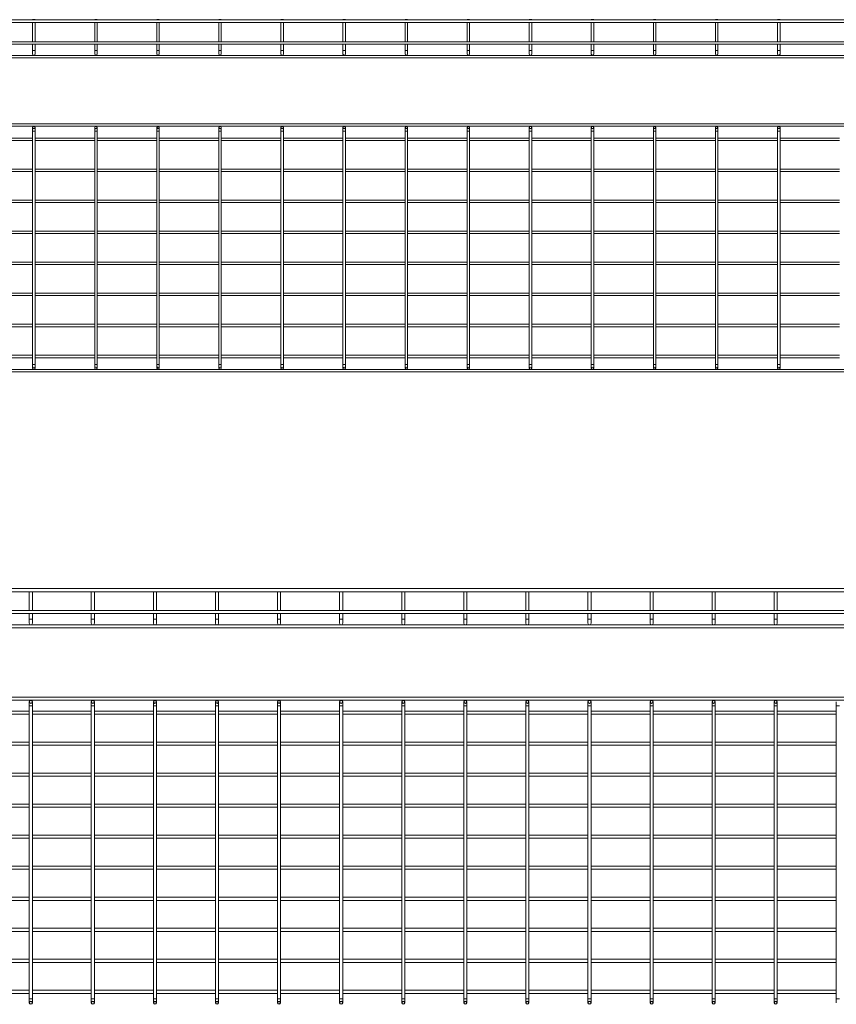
# Model space of a CAD drawing. Header units: millimetres. Extents: x -733 to 3537, y -6038 to -65.
# Tile 4 of 11: x 1410 to 2725, y -4645 to -3058. Entities that reach past the tile are written whole.
import ezdxf

# ---------------------------------------------------------------- set-up
doc = ezdxf.new("R2010")
doc.units = ezdxf.units.MM

msp = doc.modelspace()

# ---------------------------------------------------------------- linework, layer by layer
at = {"color": 7, "linetype": 'Continuous', "lineweight": 15}
for p, q in [((3536.8, -3058.5), (528.8, -3058.5)), ((528.8, -3062.5), (3536.8, -3062.5)), ((1431.3, -3058), (1430.8, -3058.5)), ((1430.8, -3062.5), (1430.8, -3093.5)), ((1431.3, -3058), (1434.3, -3058)), ((1434.8, -3058.5), (1434.3, -3058)), ((1434.8, -3093.5), (1434.8, -3062.5)), ((1531.3, -3058), (1530.8, -3058.5)), ((1530.8, -3062.5), (1530.8, -3093.5)), ((1531.3, -3058), (1534.3, -3058)), ((1534.8, -3058.5), (1534.3, -3058)), ((1534.8, -3093.5), (1534.8, -3062.5)), ((1631.3, -3058), (1630.8, -3058.5)), ((1630.8, -3062.5), (1630.8, -3093.5)), ((1631.3, -3058), (1634.3, -3058)), ((1634.8, -3058.5), (1634.3, -3058)), ((1634.8, -3093.5), (1634.8, -3062.5)), ((1731.3, -3058), (1730.8, -3058.5)), ((1730.8, -3062.5), (1730.8, -3093.5)), ((1731.3, -3058), (1734.3, -3058)), ((1734.8, -3058.5), (1734.3, -3058)), ((1734.8, -3093.5), (1734.8, -3062.5)), ((1831.3, -3058), (1830.8, -3058.5)), ((1830.8, -3062.5), (1830.8, -3093.5)), ((1831.3, -3058), (1834.3, -3058)), ((1834.8, -3058.5), (1834.3, -3058)), ((1834.8, -3093.5), (1834.8, -3062.5)), ((1931.3, -3058), (1930.8, -3058.5)), ((1930.8, -3062.5), (1930.8, -3093.5)), ((1931.3, -3058), (1934.3, -3058)), ((1934.8, -3058.5), (1934.3, -3058)), ((1934.8, -3093.5), (1934.8, -3062.5)), ((2031.3, -3058), (2030.8, -3058.5)), ((2030.8, -3062.5), (2030.8, -3093.5)), ((2031.3, -3058), (2034.3, -3058)), ((2034.8, -3058.5), (2034.3, -3058)), ((2034.8, -3093.5), (2034.8, -3062.5)), ((2131.3, -3058), (2130.8, -3058.5)), ((2130.8, -3062.5), (2130.8, -3093.5)), ((2131.3, -3058), (2134.3, -3058)), ((2134.8, -3058.5), (2134.3, -3058)), ((2134.8, -3093.5), (2134.8, -3062.5)), ((2231.3, -3058), (2230.8, -3058.5)), ((2230.8, -3062.5), (2230.8, -3093.5)), ((2231.3, -3058), (2234.3, -3058)), ((2234.8, -3058.5), (2234.3, -3058)), ((2234.8, -3093.5), (2234.8, -3062.5)), ((2331.3, -3058), (2330.8, -3058.5)), ((2330.8, -3062.5), (2330.8, -3093.5)), ((2331.3, -3058), (2334.3, -3058)), ((2334.8, -3058.5), (2334.3, -3058)), ((2334.8, -3093.5), (2334.8, -3062.5)), ((2431.3, -3058), (2430.8, -3058.5)), ((2430.8, -3062.5), (2430.8, -3093.5)), ((2431.3, -3058), (2434.3, -3058)), ((2434.8, -3058.5), (2434.3, -3058)), ((2434.8, -3093.5), (2434.8, -3062.5)), ((2531.3, -3058), (2530.8, -3058.5)), ((2530.8, -3062.5), (2530.8, -3093.5)), ((2531.3, -3058), (2534.3, -3058)), ((2534.8, -3058.5), (2534.3, -3058)), ((2534.8, -3093.5), (2534.8, -3062.5)), ((2631.3, -3058), (2630.8, -3058.5)), ((2630.8, -3062.5), (2630.8, -3093.5)), ((2631.3, -3058), (2634.3, -3058)), ((2634.8, -3058.5), (2634.3, -3058)), ((2634.8, -3093.5), (2634.8, -3062.5)), ((3536.8, -3093.5), (528.8, -3093.5)), ((528.8, -3097.5), (3536.8, -3097.5)), ((1430.8, -3097.5), (1430.8, -3107.5)), ((1430.8, -3107.5), (1430.8, -3113.5)), ((1434.8, -3107.5), (1434.8, -3097.5)), ((1434.8, -3113.5), (1434.8, -3107.5)), ((1530.8, -3097.5), (1530.8, -3107.5)), ((1530.8, -3107.5), (1530.8, -3113.5)), ((1534.8, -3107.5), (1534.8, -3097.5)), ((1534.8, -3113.5), (1534.8, -3107.5)), ((1630.8, -3097.5), (1630.8, -3107.5)), ((1630.8, -3107.5), (1630.8, -3113.5)), ((1634.8, -3107.5), (1634.8, -3097.5)), ((1634.8, -3113.5), (1634.8, -3107.5)), ((1730.8, -3097.5), (1730.8, -3107.5)), ((1730.8, -3107.5), (1730.8, -3113.5)), ((1734.8, -3107.5), (1734.8, -3097.5)), ((1734.8, -3113.5), (1734.8, -3107.5)), ((1830.8, -3097.5), (1830.8, -3107.5)), ((1830.8, -3107.5), (1830.8, -3113.5)), ((1834.8, -3107.5), (1834.8, -3097.5)), ((1834.8, -3113.5), (1834.8, -3107.5)), ((1930.8, -3097.5), (1930.8, -3107.5)), ((1930.8, -3107.5), (1930.8, -3113.5)), ((1934.8, -3107.5), (1934.8, -3097.5)), ((1934.8, -3113.5), (1934.8, -3107.5)), ((2030.8, -3097.5), (2030.8, -3107.5)), ((2030.8, -3107.5), (2030.8, -3113.5)), ((2034.8, -3107.5), (2034.8, -3097.5)), ((2034.8, -3113.5), (2034.8, -3107.5)), ((2130.8, -3097.5), (2130.8, -3107.5)), ((2130.8, -3107.5), (2130.8, -3113.5)), ((2134.8, -3107.5), (2134.8, -3097.5)), ((2134.8, -3113.5), (2134.8, -3107.5)), ((2230.8, -3097.5), (2230.8, -3107.5)), ((2230.8, -3107.5), (2230.8, -3113.5)), ((2234.8, -3107.5), (2234.8, -3097.5)), ((2234.8, -3113.5), (2234.8, -3107.5)), ((2330.8, -3097.5), (2330.8, -3107.5)), ((2330.8, -3107.5), (2330.8, -3113.5)), ((2334.8, -3107.5), (2334.8, -3097.5)), ((2334.8, -3113.5), (2334.8, -3107.5)), ((2430.8, -3097.5), (2430.8, -3107.5)), ((2430.8, -3107.5), (2430.8, -3113.5)), ((2434.8, -3107.5), (2434.8, -3097.5)), ((2434.8, -3113.5), (2434.8, -3107.5)), ((2530.8, -3097.5), (2530.8, -3107.5)), ((2530.8, -3107.5), (2530.8, -3113.5)), ((2534.8, -3107.5), (2534.8, -3097.5)), ((2534.8, -3113.5), (2534.8, -3107.5)), ((2630.8, -3097.5), (2630.8, -3107.5)), ((2630.8, -3107.5), (2630.8, -3113.5)), ((2634.8, -3107.5), (2634.8, -3097.5)), ((2634.8, -3113.5), (2634.8, -3107.5)), ((3536.8, -3115.5), (528.8, -3115.5)), ((528.8, -3119.5), (3536.8, -3119.5)), ((3536.8, -3225.8), (528.8, -3225.8)), ((528.8, -3229.8), (3536.8, -3229.8)), ((1430.8, -3231.8), (1430.8, -3237.8)), ((1434.8, -3237.8), (1434.8, -3231.8)), ((1530.8, -3231.8), (1530.8, -3237.8)), ((1534.8, -3237.8), (1534.8, -3231.8)), ((1630.8, -3231.8), (1630.8, -3237.8)), ((1634.8, -3237.8), (1634.8, -3231.8)), ((1730.8, -3231.8), (1730.8, -3237.8)), ((1734.8, -3237.8), (1734.8, -3231.8)), ((1830.8, -3231.8), (1830.8, -3237.8)), ((1834.8, -3237.8), (1834.8, -3231.8)), ((1930.8, -3231.8), (1930.8, -3237.8)), ((1934.8, -3237.8), (1934.8, -3231.8)), ((2030.8, -3231.8), (2030.8, -3237.8)), ((2034.8, -3237.8), (2034.8, -3231.8)), ((2130.8, -3231.8), (2130.8, -3237.8)), ((2134.8, -3237.8), (2134.8, -3231.8)), ((2230.8, -3231.8), (2230.8, -3237.8)), ((2234.8, -3237.8), (2234.8, -3231.8)), ((2330.8, -3231.8), (2330.8, -3237.8)), ((2334.8, -3237.8), (2334.8, -3231.8)), ((2430.8, -3231.8), (2430.8, -3237.8)), ((2434.8, -3237.8), (2434.8, -3231.8)), ((2530.8, -3231.8), (2530.8, -3237.8)), ((2534.8, -3237.8), (2534.8, -3231.8)), ((2630.8, -3231.8), (2630.8, -3237.8)), ((2634.8, -3237.8), (2634.8, -3231.8)), ((1430.8, -3248.8), (1334.8, -3248.8)), ((1334.8, -3252.8), (1430.8, -3252.8)), ((1430.8, -3237.8), (1430.8, -3613.8)), ((1434.8, -3613.8), (1434.8, -3237.8)), ((1530.8, -3248.8), (1434.8, -3248.8)), ((1434.8, -3252.8), (1530.8, -3252.8)), ((1530.8, -3237.8), (1530.8, -3613.8)), ((1534.8, -3613.8), (1534.8, -3237.8)), ((1630.8, -3248.8), (1534.8, -3248.8)), ((1534.8, -3252.8), (1630.8, -3252.8)), ((1630.8, -3237.8), (1630.8, -3613.8)), ((1634.8, -3613.8), (1634.8, -3237.8)), ((1730.8, -3248.8), (1634.8, -3248.8)), ((1634.8, -3252.8), (1730.8, -3252.8)), ((1730.8, -3237.8), (1730.8, -3613.8)), ((1734.8, -3613.8), (1734.8, -3237.8)), ((1830.8, -3248.8), (1734.8, -3248.8)), ((1734.8, -3252.8), (1830.8, -3252.8)), ((1830.8, -3237.8), (1830.8, -3613.8)), ((1834.8, -3613.8), (1834.8, -3237.8)), ((1930.8, -3248.8), (1834.8, -3248.8)), ((1834.8, -3252.8), (1930.8, -3252.8)), ((1930.8, -3237.8), (1930.8, -3613.8)), ((1934.8, -3613.8), (1934.8, -3237.8)), ((2030.8, -3248.8), (1934.8, -3248.8)), ((1934.8, -3252.8), (2030.8, -3252.8)), ((2030.8, -3237.8), (2030.8, -3613.8)), ((2034.8, -3613.8), (2034.8, -3237.8)), ((2130.8, -3248.8), (2034.8, -3248.8)), ((2034.8, -3252.8), (2130.8, -3252.8)), ((2130.8, -3237.8), (2130.8, -3613.8)), ((2134.8, -3613.8), (2134.8, -3237.8)), ((2230.8, -3248.8), (2134.8, -3248.8)), ((2134.8, -3252.8), (2230.8, -3252.8)), ((2230.8, -3237.8), (2230.8, -3613.8)), ((2234.8, -3613.8), (2234.8, -3237.8)), ((2330.8, -3248.8), (2234.8, -3248.8)), ((2234.8, -3252.8), (2330.8, -3252.8)), ((2330.8, -3237.8), (2330.8, -3613.8)), ((2334.8, -3613.8), (2334.8, -3237.8)), ((2430.8, -3248.8), (2334.8, -3248.8)), ((2334.8, -3252.8), (2430.8, -3252.8)), ((2430.8, -3237.8), (2430.8, -3613.8)), ((2434.8, -3613.8), (2434.8, -3237.8)), ((2530.8, -3248.8), (2434.8, -3248.8)), ((2434.8, -3252.8), (2530.8, -3252.8)), ((2530.8, -3237.8), (2530.8, -3613.8)), ((2534.8, -3613.8), (2534.8, -3237.8)), ((2630.8, -3248.8), (2534.8, -3248.8)), ((2534.8, -3252.8), (2630.8, -3252.8)), ((2630.8, -3237.8), (2630.8, -3613.8)), ((2634.8, -3613.8), (2634.8, -3237.8)), ((2730.8, -3248.8), (2634.8, -3248.8)), ((2634.8, -3252.8), (2730.8, -3252.8)), ((1430.8, -3298.8), (1334.8, -3298.8)), ((1530.8, -3298.8), (1434.8, -3298.8)), ((1630.8, -3298.8), (1534.8, -3298.8)), ((1730.8, -3298.8), (1634.8, -3298.8)), ((1830.8, -3298.8), (1734.8, -3298.8)), ((1930.8, -3298.8), (1834.8, -3298.8)), ((2030.8, -3298.8), (1934.8, -3298.8)), ((2130.8, -3298.8), (2034.8, -3298.8)), ((2230.8, -3298.8), (2134.8, -3298.8)), ((2330.8, -3298.8), (2234.8, -3298.8)), ((2430.8, -3298.8), (2334.8, -3298.8)), ((2530.8, -3298.8), (2434.8, -3298.8)), ((2630.8, -3298.8), (2534.8, -3298.8)), ((2730.8, -3298.8), (2634.8, -3298.8)), ((1334.8, -3302.8), (1430.8, -3302.8)), ((1434.8, -3302.8), (1530.8, -3302.8)), ((1534.8, -3302.8), (1630.8, -3302.8)), ((1634.8, -3302.8), (1730.8, -3302.8)), ((1734.8, -3302.8), (1830.8, -3302.8)), ((1834.8, -3302.8), (1930.8, -3302.8)), ((1934.8, -3302.8), (2030.8, -3302.8)), ((2034.8, -3302.8), (2130.8, -3302.8)), ((2134.8, -3302.8), (2230.8, -3302.8)), ((2234.8, -3302.8), (2330.8, -3302.8)), ((2334.8, -3302.8), (2430.8, -3302.8)), ((2434.8, -3302.8), (2530.8, -3302.8)), ((2534.8, -3302.8), (2630.8, -3302.8)), ((2634.8, -3302.8), (2730.8, -3302.8)), ((1430.8, -3348.8), (1334.8, -3348.8)), ((1334.8, -3352.8), (1430.8, -3352.8)), ((1530.8, -3348.8), (1434.8, -3348.8)), ((1434.8, -3352.8), (1530.8, -3352.8)), ((1630.8, -3348.8), (1534.8, -3348.8)), ((1534.8, -3352.8), (1630.8, -3352.8)), ((1730.8, -3348.8), (1634.8, -3348.8)), ((1634.8, -3352.8), (1730.8, -3352.8)), ((1830.8, -3348.8), (1734.8, -3348.8)), ((1734.8, -3352.8), (1830.8, -3352.8)), ((1930.8, -3348.8), (1834.8, -3348.8)), ((1834.8, -3352.8), (1930.8, -3352.8)), ((2030.8, -3348.8), (1934.8, -3348.8)), ((1934.8, -3352.8), (2030.8, -3352.8)), ((2130.8, -3348.8), (2034.8, -3348.8)), ((2034.8, -3352.8), (2130.8, -3352.8)), ((2230.8, -3348.8), (2134.8, -3348.8)), ((2134.8, -3352.8), (2230.8, -3352.8)), ((2330.8, -3348.8), (2234.8, -3348.8)), ((2234.8, -3352.8), (2330.8, -3352.8)), ((2430.8, -3348.8), (2334.8, -3348.8)), ((2334.8, -3352.8), (2430.8, -3352.8)), ((2530.8, -3348.8), (2434.8, -3348.8)), ((2434.8, -3352.8), (2530.8, -3352.8)), ((2630.8, -3348.8), (2534.8, -3348.8)), ((2534.8, -3352.8), (2630.8, -3352.8)), ((2730.8, -3348.8), (2634.8, -3348.8)), ((2634.8, -3352.8), (2730.8, -3352.8)), ((1430.8, -3398.8), (1334.8, -3398.8)), ((1334.8, -3402.8), (1430.8, -3402.8)), ((1530.8, -3398.8), (1434.8, -3398.8)), ((1434.8, -3402.8), (1530.8, -3402.8)), ((1630.8, -3398.8), (1534.8, -3398.8)), ((1534.8, -3402.8), (1630.8, -3402.8)), ((1730.8, -3398.8), (1634.8, -3398.8)), ((1634.8, -3402.8), (1730.8, -3402.8)), ((1830.8, -3398.8), (1734.8, -3398.8)), ((1734.8, -3402.8), (1830.8, -3402.8)), ((1930.8, -3398.8), (1834.8, -3398.8)), ((1834.8, -3402.8), (1930.8, -3402.8)), ((2030.8, -3398.8), (1934.8, -3398.8)), ((1934.8, -3402.8), (2030.8, -3402.8)), ((2130.8, -3398.8), (2034.8, -3398.8)), ((2034.8, -3402.8), (2130.8, -3402.8)), ((2230.8, -3398.8), (2134.8, -3398.8)), ((2134.8, -3402.8), (2230.8, -3402.8)), ((2330.8, -3398.8), (2234.8, -3398.8)), ((2234.8, -3402.8), (2330.8, -3402.8)), ((2430.8, -3398.8), (2334.8, -3398.8)), ((2334.8, -3402.8), (2430.8, -3402.8)), ((2530.8, -3398.8), (2434.8, -3398.8)), ((2434.8, -3402.8), (2530.8, -3402.8)), ((2630.8, -3398.8), (2534.8, -3398.8)), ((2534.8, -3402.8), (2630.8, -3402.8)), ((2730.8, -3398.8), (2634.8, -3398.8)), ((2634.8, -3402.8), (2730.8, -3402.8)), ((1430.8, -3448.8), (1334.8, -3448.8)), ((1334.8, -3452.8), (1430.8, -3452.8)), ((1530.8, -3448.8), (1434.8, -3448.8)), ((1434.8, -3452.8), (1530.8, -3452.8)), ((1630.8, -3448.8), (1534.8, -3448.8)), ((1534.8, -3452.8), (1630.8, -3452.8)), ((1730.8, -3448.8), (1634.8, -3448.8)), ((1634.8, -3452.8), (1730.8, -3452.8)), ((1830.8, -3448.8), (1734.8, -3448.8)), ((1734.8, -3452.8), (1830.8, -3452.8)), ((1930.8, -3448.8), (1834.8, -3448.8)), ((1834.8, -3452.8), (1930.8, -3452.8)), ((2030.8, -3448.8), (1934.8, -3448.8)), ((1934.8, -3452.8), (2030.8, -3452.8)), ((2130.8, -3448.8), (2034.8, -3448.8)), ((2034.8, -3452.8), (2130.8, -3452.8)), ((2230.8, -3448.8), (2134.8, -3448.8)), ((2134.8, -3452.8), (2230.8, -3452.8)), ((2330.8, -3448.8), (2234.8, -3448.8)), ((2234.8, -3452.8), (2330.8, -3452.8)), ((2430.8, -3448.8), (2334.8, -3448.8)), ((2334.8, -3452.8), (2430.8, -3452.8)), ((2530.8, -3448.8), (2434.8, -3448.8)), ((2434.8, -3452.8), (2530.8, -3452.8)), ((2630.8, -3448.8), (2534.8, -3448.8)), ((2534.8, -3452.8), (2630.8, -3452.8)), ((2730.8, -3448.8), (2634.8, -3448.8)), ((2634.8, -3452.8), (2730.8, -3452.8)), ((1430.8, -3498.8), (1334.8, -3498.8)), ((1334.8, -3502.8), (1430.8, -3502.8)), ((1530.8, -3498.8), (1434.8, -3498.8)), ((1434.8, -3502.8), (1530.8, -3502.8)), ((1630.8, -3498.8), (1534.8, -3498.8)), ((1534.8, -3502.8), (1630.8, -3502.8)), ((1730.8, -3498.8), (1634.8, -3498.8)), ((1634.8, -3502.8), (1730.8, -3502.8)), ((1830.8, -3498.8), (1734.8, -3498.8)), ((1734.8, -3502.8), (1830.8, -3502.8)), ((1930.8, -3498.8), (1834.8, -3498.8)), ((1834.8, -3502.8), (1930.8, -3502.8)), ((2030.8, -3498.8), (1934.8, -3498.8)), ((1934.8, -3502.8), (2030.8, -3502.8)), ((2130.8, -3498.8), (2034.8, -3498.8)), ((2034.8, -3502.8), (2130.8, -3502.8)), ((2230.8, -3498.8), (2134.8, -3498.8)), ((2134.8, -3502.8), (2230.8, -3502.8)), ((2330.8, -3498.8), (2234.8, -3498.8)), ((2234.8, -3502.8), (2330.8, -3502.8)), ((2430.8, -3498.8), (2334.8, -3498.8)), ((2334.8, -3502.8), (2430.8, -3502.8)), ((2530.8, -3498.8), (2434.8, -3498.8)), ((2434.8, -3502.8), (2530.8, -3502.8)), ((2630.8, -3498.8), (2534.8, -3498.8)), ((2534.8, -3502.8), (2630.8, -3502.8)), ((2730.8, -3498.8), (2634.8, -3498.8)), ((2634.8, -3502.8), (2730.8, -3502.8)), ((1430.8, -3548.8), (1334.8, -3548.8)), ((1334.8, -3552.8), (1430.8, -3552.8)), ((1530.8, -3548.8), (1434.8, -3548.8)), ((1434.8, -3552.8), (1530.8, -3552.8)), ((1630.8, -3548.8), (1534.8, -3548.8)), ((1534.8, -3552.8), (1630.8, -3552.8)), ((1730.8, -3548.8), (1634.8, -3548.8)), ((1634.8, -3552.8), (1730.8, -3552.8)), ((1830.8, -3548.8), (1734.8, -3548.8)), ((1734.8, -3552.8), (1830.8, -3552.8)), ((1930.8, -3548.8), (1834.8, -3548.8)), ((1834.8, -3552.8), (1930.8, -3552.8)), ((2030.8, -3548.8), (1934.8, -3548.8)), ((1934.8, -3552.8), (2030.8, -3552.8)), ((2130.8, -3548.8), (2034.8, -3548.8)), ((2034.8, -3552.8), (2130.8, -3552.8)), ((2230.8, -3548.8), (2134.8, -3548.8)), ((2134.8, -3552.8), (2230.8, -3552.8)), ((2330.8, -3548.8), (2234.8, -3548.8)), ((2234.8, -3552.8), (2330.8, -3552.8)), ((2430.8, -3548.8), (2334.8, -3548.8)), ((2334.8, -3552.8), (2430.8, -3552.8)), ((2530.8, -3548.8), (2434.8, -3548.8)), ((2434.8, -3552.8), (2530.8, -3552.8)), ((2630.8, -3548.8), (2534.8, -3548.8)), ((2534.8, -3552.8), (2630.8, -3552.8)), ((2730.8, -3548.8), (2634.8, -3548.8)), ((2634.8, -3552.8), (2730.8, -3552.8)), ((1430.8, -3598.8), (1334.8, -3598.8)), ((1530.8, -3598.8), (1434.8, -3598.8)), ((1630.8, -3598.8), (1534.8, -3598.8)), ((1730.8, -3598.8), (1634.8, -3598.8)), ((1830.8, -3598.8), (1734.8, -3598.8)), ((1930.8, -3598.8), (1834.8, -3598.8)), ((2030.8, -3598.8), (1934.8, -3598.8)), ((2130.8, -3598.8), (2034.8, -3598.8)), ((2230.8, -3598.8), (2134.8, -3598.8)), ((2330.8, -3598.8), (2234.8, -3598.8)), ((2430.8, -3598.8), (2334.8, -3598.8)), ((2530.8, -3598.8), (2434.8, -3598.8)), ((2630.8, -3598.8), (2534.8, -3598.8)), ((2730.8, -3598.8), (2634.8, -3598.8)), ((1334.8, -3602.8), (1430.8, -3602.8)), ((1430.8, -3613.8), (1430.8, -3619.8)), ((1434.8, -3602.8), (1530.8, -3602.8)), ((1434.8, -3619.8), (1434.8, -3613.8)), ((1530.8, -3613.8), (1530.8, -3619.8)), ((1534.8, -3602.8), (1630.8, -3602.8)), ((1534.8, -3619.8), (1534.8, -3613.8)), ((1630.8, -3613.8), (1630.8, -3619.8)), ((1634.8, -3602.8), (1730.8, -3602.8)), ((1634.8, -3619.8), (1634.8, -3613.8)), ((1730.8, -3613.8), (1730.8, -3619.8)), ((1734.8, -3602.8), (1830.8, -3602.8)), ((1734.8, -3619.8), (1734.8, -3613.8)), ((1830.8, -3613.8), (1830.8, -3619.8)), ((1834.8, -3602.8), (1930.8, -3602.8)), ((1834.8, -3619.8), (1834.8, -3613.8)), ((1930.8, -3613.8), (1930.8, -3619.8)), ((1934.8, -3602.8), (2030.8, -3602.8)), ((1934.8, -3619.8), (1934.8, -3613.8)), ((2030.8, -3613.8), (2030.8, -3619.8)), ((2034.8, -3602.8), (2130.8, -3602.8)), ((2034.8, -3619.8), (2034.8, -3613.8)), ((2130.8, -3613.8), (2130.8, -3619.8)), ((2134.8, -3602.8), (2230.8, -3602.8)), ((2134.8, -3619.8), (2134.8, -3613.8)), ((2230.8, -3613.8), (2230.8, -3619.8)), ((2234.8, -3602.8), (2330.8, -3602.8)), ((2234.8, -3619.8), (2234.8, -3613.8)), ((2330.8, -3613.8), (2330.8, -3619.8)), ((2334.8, -3602.8), (2430.8, -3602.8)), ((2334.8, -3619.8), (2334.8, -3613.8)), ((2430.8, -3613.8), (2430.8, -3619.8)), ((2434.8, -3602.8), (2530.8, -3602.8)), ((2434.8, -3619.8), (2434.8, -3613.8)), ((2530.8, -3613.8), (2530.8, -3619.8)), ((2534.8, -3602.8), (2630.8, -3602.8)), ((2534.8, -3619.8), (2534.8, -3613.8)), ((2630.8, -3613.8), (2630.8, -3619.8)), ((2634.8, -3602.8), (2730.8, -3602.8)), ((2634.8, -3619.8), (2634.8, -3613.8)), ((3536.8, -3621.8), (528.8, -3621.8)), ((528.8, -3625.8), (3536.8, -3625.8)), ((3531.9, -3975), (523.9, -3975)), ((523.9, -3980), (3531.9, -3980)), ((1425.4, -3980), (1425.4, -4010)), ((1430.4, -4010), (1430.4, -3980)), ((1525.4, -3980), (1525.4, -4010)), ((1530.4, -4010), (1530.4, -3980)), ((1625.4, -3980), (1625.4, -4010)), ((1630.4, -4010), (1630.4, -3980)), ((1725.4, -3980), (1725.4, -4010)), ((1730.4, -4010), (1730.4, -3980)), ((1825.4, -3980), (1825.4, -4010)), ((1830.4, -4010), (1830.4, -3980)), ((1925.4, -3980), (1925.4, -4010)), ((1930.4, -4010), (1930.4, -3980)), ((2025.4, -3980), (2025.4, -4010)), ((2030.4, -4010), (2030.4, -3980)), ((2125.4, -3980), (2125.4, -4010)), ((2130.4, -4010), (2130.4, -3980)), ((2225.4, -3980), (2225.4, -4010)), ((2230.4, -4010), (2230.4, -3980)), ((2325.4, -3980), (2325.4, -4010)), ((2330.4, -4010), (2330.4, -3980)), ((2425.4, -3980), (2425.4, -4010)), ((2430.4, -4010), (2430.4, -3980)), ((2525.4, -3980), (2525.4, -4010)), ((2530.4, -4010), (2530.4, -3980)), ((2625.4, -3980), (2625.4, -4010)), ((2630.4, -4010), (2630.4, -3980)), ((3531.9, -4010), (523.9, -4010)), ((523.9, -4015), (3531.9, -4015)), ((1425.4, -4015), (1425.4, -4024.4)), ((1425.4, -4024.4), (1425.4, -4030.9)), ((1430.4, -4024.4), (1430.4, -4015)), ((1430.4, -4030.9), (1430.4, -4024.4)), ((1525.4, -4015), (1525.4, -4024.4)), ((1525.4, -4024.4), (1525.4, -4030.9)), ((1530.4, -4024.4), (1530.4, -4015)), ((1530.4, -4030.9), (1530.4, -4024.4)), ((1625.4, -4015), (1625.4, -4024.4)), ((1625.4, -4024.4), (1625.4, -4030.9)), ((1630.4, -4024.4), (1630.4, -4015)), ((1630.4, -4030.9), (1630.4, -4024.4)), ((1725.4, -4015), (1725.4, -4024.4)), ((1725.4, -4024.4), (1725.4, -4030.9)), ((1730.4, -4024.4), (1730.4, -4015)), ((1730.4, -4030.9), (1730.4, -4024.4)), ((1825.4, -4015), (1825.4, -4024.4)), ((1825.4, -4024.4), (1825.4, -4030.9)), ((1830.4, -4024.4), (1830.4, -4015)), ((1830.4, -4030.9), (1830.4, -4024.4)), ((1925.4, -4015), (1925.4, -4024.4)), ((1925.4, -4024.4), (1925.4, -4030.9)), ((1930.4, -4024.4), (1930.4, -4015)), ((1930.4, -4030.9), (1930.4, -4024.4)), ((2025.4, -4015), (2025.4, -4024.4)), ((2025.4, -4024.4), (2025.4, -4030.9)), ((2030.4, -4024.4), (2030.4, -4015)), ((2030.4, -4030.9), (2030.4, -4024.4)), ((2125.4, -4015), (2125.4, -4024.4)), ((2125.4, -4024.4), (2125.4, -4030.9)), ((2130.4, -4024.4), (2130.4, -4015)), ((2130.4, -4030.9), (2130.4, -4024.4)), ((2225.4, -4015), (2225.4, -4024.4)), ((2225.4, -4024.4), (2225.4, -4030.9)), ((2230.4, -4024.4), (2230.4, -4015)), ((2230.4, -4030.9), (2230.4, -4024.4)), ((2325.4, -4015), (2325.4, -4024.4)), ((2325.4, -4024.4), (2325.4, -4030.9)), ((2330.4, -4024.4), (2330.4, -4015)), ((2330.4, -4030.9), (2330.4, -4024.4)), ((2425.4, -4015), (2425.4, -4024.4)), ((2425.4, -4024.4), (2425.4, -4030.9)), ((2430.4, -4024.4), (2430.4, -4015)), ((2430.4, -4030.9), (2430.4, -4024.4)), ((2525.4, -4015), (2525.4, -4024.4)), ((2525.4, -4024.4), (2525.4, -4030.9)), ((2530.4, -4024.4), (2530.4, -4015)), ((2530.4, -4030.9), (2530.4, -4024.4)), ((2625.4, -4015), (2625.4, -4024.4)), ((2625.4, -4024.4), (2625.4, -4030.9)), ((2630.4, -4024.4), (2630.4, -4015)), ((2630.4, -4030.9), (2630.4, -4024.4)), ((3531.9, -4033.4), (523.9, -4033.4)), ((523.9, -4038.4), (3531.9, -4038.4)), ((3531.9, -4149.9), (523.9, -4149.9)), ((523.9, -4154.9), (3531.9, -4154.9)), ((1425.4, -4157.4), (1425.4, -4163.9)), ((1430.4, -4163.9), (1430.4, -4157.4)), ((1525.4, -4157.4), (1525.4, -4163.9)), ((1530.4, -4163.9), (1530.4, -4157.4)), ((1625.4, -4157.4), (1625.4, -4163.9)), ((1630.4, -4163.9), (1630.4, -4157.4)), ((1725.4, -4157.4), (1725.4, -4163.9)), ((1730.4, -4163.9), (1730.4, -4157.4)), ((1825.4, -4157.4), (1825.4, -4163.9)), ((1830.4, -4163.9), (1830.4, -4157.4)), ((1925.4, -4157.4), (1925.4, -4163.9)), ((1930.4, -4163.9), (1930.4, -4157.4)), ((2025.4, -4157.4), (2025.4, -4163.9)), ((2030.4, -4163.9), (2030.4, -4157.4)), ((2125.4, -4157.4), (2125.4, -4163.9)), ((2130.4, -4163.9), (2130.4, -4157.4)), ((2225.4, -4157.4), (2225.4, -4163.9)), ((2230.4, -4163.9), (2230.4, -4157.4)), ((2325.4, -4157.4), (2325.4, -4163.9)), ((2330.4, -4163.9), (2330.4, -4157.4)), ((2425.4, -4157.4), (2425.4, -4163.9)), ((2430.4, -4163.9), (2430.4, -4157.4)), ((2525.4, -4157.4), (2525.4, -4163.9)), ((2530.4, -4163.9), (2530.4, -4157.4)), ((2625.4, -4157.4), (2625.4, -4163.9)), ((2630.4, -4163.9), (2630.4, -4157.4)), ((2725.4, -4157.4), (2725.4, -4163.9)), ((1425.4, -4172.4), (1330.4, -4172.4)), ((1425.4, -4163.9), (1425.4, -4635.9)), ((1430.4, -4635.9), (1430.4, -4163.9)), ((1525.4, -4172.4), (1430.4, -4172.4)), ((1525.4, -4163.9), (1525.4, -4635.9)), ((1530.4, -4635.9), (1530.4, -4163.9)), ((1625.4, -4172.4), (1530.4, -4172.4)), ((1625.4, -4163.9), (1625.4, -4635.9)), ((1630.4, -4635.9), (1630.4, -4163.9)), ((1725.4, -4172.4), (1630.4, -4172.4)), ((1725.4, -4163.9), (1725.4, -4635.9)), ((1730.4, -4635.9), (1730.4, -4163.9)), ((1825.4, -4172.4), (1730.4, -4172.4)), ((1825.4, -4163.9), (1825.4, -4635.9)), ((1830.4, -4635.9), (1830.4, -4163.9)), ((1925.4, -4172.4), (1830.4, -4172.4)), ((1925.4, -4163.9), (1925.4, -4635.9)), ((1930.4, -4635.9), (1930.4, -4163.9)), ((2025.4, -4172.4), (1930.4, -4172.4)), ((2025.4, -4163.9), (2025.4, -4635.9)), ((2030.4, -4635.9), (2030.4, -4163.9)), ((2125.4, -4172.4), (2030.4, -4172.4)), ((2125.4, -4163.9), (2125.4, -4635.9)), ((2130.4, -4635.9), (2130.4, -4163.9)), ((2225.4, -4172.4), (2130.4, -4172.4)), ((2225.4, -4163.9), (2225.4, -4635.9)), ((2230.4, -4635.9), (2230.4, -4163.9)), ((2325.4, -4172.4), (2230.4, -4172.4)), ((2325.4, -4163.9), (2325.4, -4635.9)), ((2330.4, -4635.9), (2330.4, -4163.9)), ((2425.4, -4172.4), (2330.4, -4172.4)), ((2425.4, -4163.9), (2425.4, -4635.9)), ((2430.4, -4635.9), (2430.4, -4163.9)), ((2525.4, -4172.4), (2430.4, -4172.4)), ((2525.4, -4163.9), (2525.4, -4635.9)), ((2530.4, -4635.9), (2530.4, -4163.9)), ((2625.4, -4172.4), (2530.4, -4172.4)), ((2625.4, -4163.9), (2625.4, -4635.9)), ((2630.4, -4635.9), (2630.4, -4163.9)), ((2725.4, -4172.4), (2630.4, -4172.4)), ((2725.4, -4163.9), (2725.4, -4635.9)), ((1330.4, -4177.4), (1425.4, -4177.4)), ((1430.4, -4177.4), (1525.4, -4177.4)), ((1530.4, -4177.4), (1625.4, -4177.4)), ((1630.4, -4177.4), (1725.4, -4177.4)), ((1730.4, -4177.4), (1825.4, -4177.4)), ((1830.4, -4177.4), (1925.4, -4177.4)), ((1930.4, -4177.4), (2025.4, -4177.4)), ((2030.4, -4177.4), (2125.4, -4177.4)), ((2130.4, -4177.4), (2225.4, -4177.4)), ((2230.4, -4177.4), (2325.4, -4177.4)), ((2330.4, -4177.4), (2425.4, -4177.4)), ((2430.4, -4177.4), (2525.4, -4177.4)), ((2530.4, -4177.4), (2625.4, -4177.4)), ((2630.4, -4177.4), (2725.4, -4177.4)), ((1425.4, -4222.4), (1330.4, -4222.4)), ((1330.4, -4227.4), (1425.4, -4227.4)), ((1525.4, -4222.4), (1430.4, -4222.4)), ((1430.4, -4227.4), (1525.4, -4227.4)), ((1625.4, -4222.4), (1530.4, -4222.4)), ((1530.4, -4227.4), (1625.4, -4227.4)), ((1725.4, -4222.4), (1630.4, -4222.4)), ((1630.4, -4227.4), (1725.4, -4227.4)), ((1825.4, -4222.4), (1730.4, -4222.4)), ((1730.4, -4227.4), (1825.4, -4227.4)), ((1925.4, -4222.4), (1830.4, -4222.4)), ((1830.4, -4227.4), (1925.4, -4227.4)), ((2025.4, -4222.4), (1930.4, -4222.4)), ((1930.4, -4227.4), (2025.4, -4227.4)), ((2125.4, -4222.4), (2030.4, -4222.4)), ((2030.4, -4227.4), (2125.4, -4227.4)), ((2225.4, -4222.4), (2130.4, -4222.4)), ((2130.4, -4227.4), (2225.4, -4227.4)), ((2325.4, -4222.4), (2230.4, -4222.4)), ((2230.4, -4227.4), (2325.4, -4227.4)), ((2425.4, -4222.4), (2330.4, -4222.4)), ((2330.4, -4227.4), (2425.4, -4227.4)), ((2525.4, -4222.4), (2430.4, -4222.4)), ((2430.4, -4227.4), (2525.4, -4227.4)), ((2625.4, -4222.4), (2530.4, -4222.4)), ((2530.4, -4227.4), (2625.4, -4227.4)), ((2725.4, -4222.4), (2630.4, -4222.4)), ((2630.4, -4227.4), (2725.4, -4227.4)), ((1425.4, -4272.4), (1330.4, -4272.4)), ((1330.4, -4277.4), (1425.4, -4277.4)), ((1525.4, -4272.4), (1430.4, -4272.4)), ((1430.4, -4277.4), (1525.4, -4277.4)), ((1625.4, -4272.4), (1530.4, -4272.4)), ((1530.4, -4277.4), (1625.4, -4277.4)), ((1725.4, -4272.4), (1630.4, -4272.4)), ((1630.4, -4277.4), (1725.4, -4277.4)), ((1825.4, -4272.4), (1730.4, -4272.4)), ((1730.4, -4277.4), (1825.4, -4277.4)), ((1925.4, -4272.4), (1830.4, -4272.4)), ((1830.4, -4277.4), (1925.4, -4277.4)), ((2025.4, -4272.4), (1930.4, -4272.4)), ((1930.4, -4277.4), (2025.4, -4277.4)), ((2125.4, -4272.4), (2030.4, -4272.4)), ((2030.4, -4277.4), (2125.4, -4277.4)), ((2225.4, -4272.4), (2130.4, -4272.4)), ((2130.4, -4277.4), (2225.4, -4277.4)), ((2325.4, -4272.4), (2230.4, -4272.4)), ((2230.4, -4277.4), (2325.4, -4277.4)), ((2425.4, -4272.4), (2330.4, -4272.4)), ((2330.4, -4277.4), (2425.4, -4277.4)), ((2525.4, -4272.4), (2430.4, -4272.4)), ((2430.4, -4277.4), (2525.4, -4277.4)), ((2625.4, -4272.4), (2530.4, -4272.4)), ((2530.4, -4277.4), (2625.4, -4277.4)), ((2725.4, -4272.4), (2630.4, -4272.4)), ((2630.4, -4277.4), (2725.4, -4277.4)), ((1425.4, -4322.4), (1330.4, -4322.4)), ((1330.4, -4327.4), (1425.4, -4327.4)), ((1525.4, -4322.4), (1430.4, -4322.4)), ((1430.4, -4327.4), (1525.4, -4327.4)), ((1625.4, -4322.4), (1530.4, -4322.4)), ((1530.4, -4327.4), (1625.4, -4327.4)), ((1725.4, -4322.4), (1630.4, -4322.4)), ((1630.4, -4327.4), (1725.4, -4327.4)), ((1825.4, -4322.4), (1730.4, -4322.4)), ((1730.4, -4327.4), (1825.4, -4327.4)), ((1925.4, -4322.4), (1830.4, -4322.4)), ((1830.4, -4327.4), (1925.4, -4327.4)), ((2025.4, -4322.4), (1930.4, -4322.4)), ((1930.4, -4327.4), (2025.4, -4327.4)), ((2125.4, -4322.4), (2030.4, -4322.4)), ((2030.4, -4327.4), (2125.4, -4327.4)), ((2225.4, -4322.4), (2130.4, -4322.4)), ((2130.4, -4327.4), (2225.4, -4327.4)), ((2325.4, -4322.4), (2230.4, -4322.4)), ((2230.4, -4327.4), (2325.4, -4327.4)), ((2425.4, -4322.4), (2330.4, -4322.4)), ((2330.4, -4327.4), (2425.4, -4327.4)), ((2525.4, -4322.4), (2430.4, -4322.4)), ((2430.4, -4327.4), (2525.4, -4327.4)), ((2625.4, -4322.4), (2530.4, -4322.4)), ((2530.4, -4327.4), (2625.4, -4327.4)), ((2725.4, -4322.4), (2630.4, -4322.4)), ((2630.4, -4327.4), (2725.4, -4327.4)), ((1425.4, -4372.4), (1330.4, -4372.4)), ((1330.4, -4377.4), (1425.4, -4377.4)), ((1525.4, -4372.4), (1430.4, -4372.4)), ((1430.4, -4377.4), (1525.4, -4377.4)), ((1625.4, -4372.4), (1530.4, -4372.4)), ((1530.4, -4377.4), (1625.4, -4377.4)), ((1725.4, -4372.4), (1630.4, -4372.4)), ((1630.4, -4377.4), (1725.4, -4377.4)), ((1825.4, -4372.4), (1730.4, -4372.4)), ((1730.4, -4377.4), (1825.4, -4377.4)), ((1925.4, -4372.4), (1830.4, -4372.4)), ((1830.4, -4377.4), (1925.4, -4377.4)), ((2025.4, -4372.4), (1930.4, -4372.4)), ((1930.4, -4377.4), (2025.4, -4377.4)), ((2125.4, -4372.4), (2030.4, -4372.4)), ((2030.4, -4377.4), (2125.4, -4377.4)), ((2225.4, -4372.4), (2130.4, -4372.4)), ((2130.4, -4377.4), (2225.4, -4377.4)), ((2325.4, -4372.4), (2230.4, -4372.4)), ((2230.4, -4377.4), (2325.4, -4377.4)), ((2425.4, -4372.4), (2330.4, -4372.4)), ((2330.4, -4377.4), (2425.4, -4377.4)), ((2525.4, -4372.4), (2430.4, -4372.4)), ((2430.4, -4377.4), (2525.4, -4377.4)), ((2625.4, -4372.4), (2530.4, -4372.4)), ((2530.4, -4377.4), (2625.4, -4377.4)), ((2725.4, -4372.4), (2630.4, -4372.4)), ((2630.4, -4377.4), (2725.4, -4377.4)), ((1425.4, -4422.4), (1330.4, -4422.4)), ((1330.4, -4427.4), (1425.4, -4427.4)), ((1525.4, -4422.4), (1430.4, -4422.4)), ((1430.4, -4427.4), (1525.4, -4427.4)), ((1625.4, -4422.4), (1530.4, -4422.4)), ((1530.4, -4427.4), (1625.4, -4427.4)), ((1725.4, -4422.4), (1630.4, -4422.4)), ((1630.4, -4427.4), (1725.4, -4427.4)), ((1825.4, -4422.4), (1730.4, -4422.4)), ((1730.4, -4427.4), (1825.4, -4427.4)), ((1925.4, -4422.4), (1830.4, -4422.4)), ((1830.4, -4427.4), (1925.4, -4427.4)), ((2025.4, -4422.4), (1930.4, -4422.4)), ((1930.4, -4427.4), (2025.4, -4427.4)), ((2125.4, -4422.4), (2030.4, -4422.4)), ((2030.4, -4427.4), (2125.4, -4427.4)), ((2225.4, -4422.4), (2130.4, -4422.4)), ((2130.4, -4427.4), (2225.4, -4427.4)), ((2325.4, -4422.4), (2230.4, -4422.4)), ((2230.4, -4427.4), (2325.4, -4427.4)), ((2425.4, -4422.4), (2330.4, -4422.4)), ((2330.4, -4427.4), (2425.4, -4427.4)), ((2525.4, -4422.4), (2430.4, -4422.4)), ((2430.4, -4427.4), (2525.4, -4427.4)), ((2625.4, -4422.4), (2530.4, -4422.4)), ((2530.4, -4427.4), (2625.4, -4427.4)), ((2725.4, -4422.4), (2630.4, -4422.4)), ((2630.4, -4427.4), (2725.4, -4427.4)), ((1425.4, -4472.4), (1330.4, -4472.4)), ((1525.4, -4472.4), (1430.4, -4472.4)), ((1625.4, -4472.4), (1530.4, -4472.4)), ((1725.4, -4472.4), (1630.4, -4472.4)), ((1825.4, -4472.4), (1730.4, -4472.4)), ((1925.4, -4472.4), (1830.4, -4472.4)), ((2025.4, -4472.4), (1930.4, -4472.4)), ((2125.4, -4472.4), (2030.4, -4472.4)), ((2225.4, -4472.4), (2130.4, -4472.4)), ((2325.4, -4472.4), (2230.4, -4472.4)), ((2425.4, -4472.4), (2330.4, -4472.4)), ((2525.4, -4472.4), (2430.4, -4472.4)), ((2625.4, -4472.4), (2530.4, -4472.4)), ((2725.4, -4472.4), (2630.4, -4472.4)), ((1330.4, -4477.4), (1425.4, -4477.4)), ((1430.4, -4477.4), (1525.4, -4477.4)), ((1530.4, -4477.4), (1625.4, -4477.4)), ((1630.4, -4477.4), (1725.4, -4477.4)), ((1730.4, -4477.4), (1825.4, -4477.4)), ((1830.4, -4477.4), (1925.4, -4477.4)), ((1930.4, -4477.4), (2025.4, -4477.4)), ((2030.4, -4477.4), (2125.4, -4477.4)), ((2130.4, -4477.4), (2225.4, -4477.4)), ((2230.4, -4477.4), (2325.4, -4477.4)), ((2330.4, -4477.4), (2425.4, -4477.4)), ((2430.4, -4477.4), (2525.4, -4477.4)), ((2530.4, -4477.4), (2625.4, -4477.4)), ((2630.4, -4477.4), (2725.4, -4477.4)), ((1425.4, -4522.4), (1330.4, -4522.4)), ((1525.4, -4522.4), (1430.4, -4522.4)), ((1625.4, -4522.4), (1530.4, -4522.4)), ((1725.4, -4522.4), (1630.4, -4522.4)), ((1825.4, -4522.4), (1730.4, -4522.4)), ((1925.4, -4522.4), (1830.4, -4522.4)), ((2025.4, -4522.4), (1930.4, -4522.4)), ((2125.4, -4522.4), (2030.4, -4522.4)), ((2225.4, -4522.4), (2130.4, -4522.4)), ((2325.4, -4522.4), (2230.4, -4522.4)), ((2425.4, -4522.4), (2330.4, -4522.4)), ((2525.4, -4522.4), (2430.4, -4522.4)), ((2625.4, -4522.4), (2530.4, -4522.4)), ((2725.4, -4522.4), (2630.4, -4522.4)), ((1330.4, -4527.4), (1425.4, -4527.4)), ((1430.4, -4527.4), (1525.4, -4527.4)), ((1530.4, -4527.4), (1625.4, -4527.4)), ((1630.4, -4527.4), (1725.4, -4527.4)), ((1730.4, -4527.4), (1825.4, -4527.4)), ((1830.4, -4527.4), (1925.4, -4527.4)), ((1930.4, -4527.4), (2025.4, -4527.4)), ((2030.4, -4527.4), (2125.4, -4527.4)), ((2130.4, -4527.4), (2225.4, -4527.4)), ((2230.4, -4527.4), (2325.4, -4527.4)), ((2330.4, -4527.4), (2425.4, -4527.4)), ((2430.4, -4527.4), (2525.4, -4527.4)), ((2530.4, -4527.4), (2625.4, -4527.4)), ((2630.4, -4527.4), (2725.4, -4527.4)), ((1425.4, -4572.4), (1330.4, -4572.4)), ((1330.4, -4577.4), (1425.4, -4577.4)), ((1525.4, -4572.4), (1430.4, -4572.4)), ((1430.4, -4577.4), (1525.4, -4577.4)), ((1625.4, -4572.4), (1530.4, -4572.4)), ((1530.4, -4577.4), (1625.4, -4577.4)), ((1725.4, -4572.4), (1630.4, -4572.4)), ((1630.4, -4577.4), (1725.4, -4577.4)), ((1825.4, -4572.4), (1730.4, -4572.4)), ((1730.4, -4577.4), (1825.4, -4577.4)), ((1925.4, -4572.4), (1830.4, -4572.4)), ((1830.4, -4577.4), (1925.4, -4577.4)), ((2025.4, -4572.4), (1930.4, -4572.4)), ((1930.4, -4577.4), (2025.4, -4577.4)), ((2125.4, -4572.4), (2030.4, -4572.4)), ((2030.4, -4577.4), (2125.4, -4577.4)), ((2225.4, -4572.4), (2130.4, -4572.4)), ((2130.4, -4577.4), (2225.4, -4577.4)), ((2325.4, -4572.4), (2230.4, -4572.4)), ((2230.4, -4577.4), (2325.4, -4577.4)), ((2425.4, -4572.4), (2330.4, -4572.4)), ((2330.4, -4577.4), (2425.4, -4577.4)), ((2525.4, -4572.4), (2430.4, -4572.4)), ((2430.4, -4577.4), (2525.4, -4577.4)), ((2625.4, -4572.4), (2530.4, -4572.4)), ((2530.4, -4577.4), (2625.4, -4577.4)), ((2725.4, -4572.4), (2630.4, -4572.4)), ((2630.4, -4577.4), (2725.4, -4577.4)), ((1425.4, -4622.4), (1330.4, -4622.4)), ((1330.4, -4627.4), (1425.4, -4627.4)), ((1525.4, -4622.4), (1430.4, -4622.4)), ((1430.4, -4627.4), (1525.4, -4627.4)), ((1625.4, -4622.4), (1530.4, -4622.4)), ((1530.4, -4627.4), (1625.4, -4627.4)), ((1725.4, -4622.4), (1630.4, -4622.4)), ((1630.4, -4627.4), (1725.4, -4627.4)), ((1825.4, -4622.4), (1730.4, -4622.4)), ((1730.4, -4627.4), (1825.4, -4627.4)), ((1925.4, -4622.4), (1830.4, -4622.4)), ((1830.4, -4627.4), (1925.4, -4627.4)), ((2025.4, -4622.4), (1930.4, -4622.4)), ((1930.4, -4627.4), (2025.4, -4627.4)), ((2125.4, -4622.4), (2030.4, -4622.4)), ((2030.4, -4627.4), (2125.4, -4627.4)), ((2225.4, -4622.4), (2130.4, -4622.4)), ((2130.4, -4627.4), (2225.4, -4627.4)), ((2325.4, -4622.4), (2230.4, -4622.4)), ((2230.4, -4627.4), (2325.4, -4627.4)), ((2425.4, -4622.4), (2330.4, -4622.4)), ((2330.4, -4627.4), (2425.4, -4627.4)), ((2525.4, -4622.4), (2430.4, -4622.4)), ((2430.4, -4627.4), (2525.4, -4627.4)), ((2625.4, -4622.4), (2530.4, -4622.4)), ((2530.4, -4627.4), (2625.4, -4627.4)), ((2725.4, -4622.4), (2630.4, -4622.4)), ((2630.4, -4627.4), (2725.4, -4627.4)), ((1425.4, -4635.9), (1425.4, -4642.4)), ((1430.4, -4642.4), (1430.4, -4635.9)), ((1525.4, -4635.9), (1525.4, -4642.4)), ((1530.4, -4642.4), (1530.4, -4635.9)), ((1625.4, -4635.9), (1625.4, -4642.4)), ((1630.4, -4642.4), (1630.4, -4635.9)), ((1725.4, -4635.9), (1725.4, -4642.4)), ((1730.4, -4642.4), (1730.4, -4635.9)), ((1825.4, -4635.9), (1825.4, -4642.4)), ((1830.4, -4642.4), (1830.4, -4635.9)), ((1925.4, -4635.9), (1925.4, -4642.4)), ((1930.4, -4642.4), (1930.4, -4635.9)), ((2025.4, -4635.9), (2025.4, -4642.4)), ((2030.4, -4642.4), (2030.4, -4635.9)), ((2125.4, -4635.9), (2125.4, -4642.4)), ((2130.4, -4642.4), (2130.4, -4635.9)), ((2225.4, -4635.9), (2225.4, -4642.4)), ((2230.4, -4642.4), (2230.4, -4635.9)), ((2325.4, -4635.9), (2325.4, -4642.4)), ((2330.4, -4642.4), (2330.4, -4635.9)), ((2425.4, -4635.9), (2425.4, -4642.4)), ((2430.4, -4642.4), (2430.4, -4635.9)), ((2525.4, -4635.9), (2525.4, -4642.4)), ((2530.4, -4642.4), (2530.4, -4635.9)), ((2625.4, -4635.9), (2625.4, -4642.4)), ((2630.4, -4642.4), (2630.4, -4635.9)), ((2725.4, -4635.9), (2725.4, -4642.4))]:
    msp.add_line(p, q, dxfattribs=at)
at = {"color": 8, "linetype": 'Continuous', "lineweight": 15}
for p, q in [((1434.8, -3107.5), (1430.8, -3107.5)), ((1534.8, -3107.5), (1530.8, -3107.5)), ((1634.8, -3107.5), (1630.8, -3107.5)), ((1734.8, -3107.5), (1730.8, -3107.5)), ((1834.8, -3107.5), (1830.8, -3107.5)), ((1934.8, -3107.5), (1930.8, -3107.5)), ((2034.8, -3107.5), (2030.8, -3107.5)), ((2134.8, -3107.5), (2130.8, -3107.5)), ((2234.8, -3107.5), (2230.8, -3107.5)), ((2334.8, -3107.5), (2330.8, -3107.5)), ((2434.8, -3107.5), (2430.8, -3107.5)), ((2534.8, -3107.5), (2530.8, -3107.5)), ((2634.8, -3107.5), (2630.8, -3107.5)), ((1430.8, -3237.8), (1434.8, -3237.8)), ((1530.8, -3237.8), (1534.8, -3237.8)), ((1630.8, -3237.8), (1634.8, -3237.8)), ((1730.8, -3237.8), (1734.8, -3237.8)), ((1830.8, -3237.8), (1834.8, -3237.8)), ((1930.8, -3237.8), (1934.8, -3237.8)), ((2030.8, -3237.8), (2034.8, -3237.8)), ((2130.8, -3237.8), (2134.8, -3237.8)), ((2230.8, -3237.8), (2234.8, -3237.8)), ((2330.8, -3237.8), (2334.8, -3237.8)), ((2430.8, -3237.8), (2434.8, -3237.8)), ((2530.8, -3237.8), (2534.8, -3237.8)), ((2630.8, -3237.8), (2634.8, -3237.8)), ((1430.8, -3613.8), (1434.8, -3613.8)), ((1530.8, -3613.8), (1534.8, -3613.8)), ((1630.8, -3613.8), (1634.8, -3613.8)), ((1730.8, -3613.8), (1734.8, -3613.8)), ((1830.8, -3613.8), (1834.8, -3613.8)), ((1930.8, -3613.8), (1934.8, -3613.8)), ((2030.8, -3613.8), (2034.8, -3613.8)), ((2130.8, -3613.8), (2134.8, -3613.8)), ((2230.8, -3613.8), (2234.8, -3613.8)), ((2330.8, -3613.8), (2334.8, -3613.8)), ((2430.8, -3613.8), (2434.8, -3613.8)), ((2530.8, -3613.8), (2534.8, -3613.8)), ((2630.8, -3613.8), (2634.8, -3613.8)), ((1430.4, -4024.4), (1425.4, -4024.4)), ((1530.4, -4024.4), (1525.4, -4024.4)), ((1630.4, -4024.4), (1625.4, -4024.4)), ((1730.4, -4024.4), (1725.4, -4024.4)), ((1830.4, -4024.4), (1825.4, -4024.4)), ((1930.4, -4024.4), (1925.4, -4024.4)), ((2030.4, -4024.4), (2025.4, -4024.4)), ((2130.4, -4024.4), (2125.4, -4024.4)), ((2230.4, -4024.4), (2225.4, -4024.4)), ((2330.4, -4024.4), (2325.4, -4024.4)), ((2430.4, -4024.4), (2425.4, -4024.4)), ((2530.4, -4024.4), (2525.4, -4024.4)), ((2630.4, -4024.4), (2625.4, -4024.4)), ((1425.4, -4163.9), (1430.4, -4163.9)), ((1525.4, -4163.9), (1530.4, -4163.9)), ((1625.4, -4163.9), (1630.4, -4163.9)), ((1725.4, -4163.9), (1730.4, -4163.9)), ((1825.4, -4163.9), (1830.4, -4163.9)), ((1925.4, -4163.9), (1930.4, -4163.9)), ((2025.4, -4163.9), (2030.4, -4163.9)), ((2125.4, -4163.9), (2130.4, -4163.9)), ((2225.4, -4163.9), (2230.4, -4163.9)), ((2325.4, -4163.9), (2330.4, -4163.9)), ((2425.4, -4163.9), (2430.4, -4163.9)), ((2525.4, -4163.9), (2530.4, -4163.9)), ((2625.4, -4163.9), (2630.4, -4163.9)), ((2725.4, -4163.9), (2730.4, -4163.9)), ((1425.4, -4635.9), (1430.4, -4635.9)), ((1525.4, -4635.9), (1530.4, -4635.9)), ((1625.4, -4635.9), (1630.4, -4635.9)), ((1725.4, -4635.9), (1730.4, -4635.9)), ((1825.4, -4635.9), (1830.4, -4635.9)), ((1925.4, -4635.9), (1930.4, -4635.9)), ((2025.4, -4635.9), (2030.4, -4635.9)), ((2125.4, -4635.9), (2130.4, -4635.9)), ((2225.4, -4635.9), (2230.4, -4635.9)), ((2325.4, -4635.9), (2330.4, -4635.9)), ((2425.4, -4635.9), (2430.4, -4635.9)), ((2525.4, -4635.9), (2530.4, -4635.9)), ((2625.4, -4635.9), (2630.4, -4635.9)), ((2725.4, -4635.9), (2730.4, -4635.9))]:
    msp.add_line(p, q, dxfattribs=at)
at = {"color": 7, "linetype": 'Continuous', "lineweight": 15}
for centre, radius in [((1432.8, -3231.8), 2), ((1432.8, -3231.8), 1.5), ((1532.8, -3231.8), 2), ((1532.8, -3231.8), 1.5), ((1632.8, -3231.8), 2), ((1632.8, -3231.8), 1.5), ((1732.8, -3231.8), 2), ((1732.8, -3231.8), 1.5), ((1832.8, -3231.8), 2), ((1832.8, -3231.8), 1.5), ((1932.8, -3231.8), 2), ((1932.8, -3231.8), 1.5), ((2032.8, -3231.8), 2), ((2032.8, -3231.8), 1.5), ((2132.8, -3231.8), 2), ((2132.8, -3231.8), 1.5), ((2232.8, -3231.8), 2), ((2232.8, -3231.8), 1.5), ((2332.8, -3231.8), 2), ((2332.8, -3231.8), 1.5), ((2432.8, -3231.8), 2), ((2432.8, -3231.8), 1.5), ((2532.8, -3231.8), 2), ((2532.8, -3231.8), 1.5), ((2632.8, -3231.8), 2), ((2632.8, -3231.8), 1.5), ((1432.8, -3619.8), 2), ((1532.8, -3619.8), 2), ((1632.8, -3619.8), 2), ((1732.8, -3619.8), 2), ((1832.8, -3619.8), 2), ((1932.8, -3619.8), 2), ((2032.8, -3619.8), 2), ((2132.8, -3619.8), 2), ((2232.8, -3619.8), 2), ((2332.8, -3619.8), 2), ((2432.8, -3619.8), 2), ((2532.8, -3619.8), 2), ((2632.8, -3619.8), 2), ((1432.8, -3619.8), 1.5), ((1532.8, -3619.8), 1.5), ((1632.8, -3619.8), 1.5), ((1732.8, -3619.8), 1.5), ((1832.8, -3619.8), 1.5), ((1932.8, -3619.8), 1.5), ((2032.8, -3619.8), 1.5), ((2132.8, -3619.8), 1.5), ((2232.8, -3619.8), 1.5), ((2332.8, -3619.8), 1.5), ((2432.8, -3619.8), 1.5), ((2532.8, -3619.8), 1.5), ((2632.8, -3619.8), 1.5), ((1427.9, -4157.4), 2.5), ((1427.9, -4157.4), 2), ((1527.9, -4157.4), 2.5), ((1527.9, -4157.4), 2), ((1627.9, -4157.4), 2.5), ((1627.9, -4157.4), 2), ((1727.9, -4157.4), 2.5), ((1727.9, -4157.4), 2), ((1827.9, -4157.4), 2.5), ((1827.9, -4157.4), 2), ((1927.9, -4157.4), 2.5), ((1927.9, -4157.4), 2), ((2027.9, -4157.4), 2.5), ((2027.9, -4157.4), 2), ((2127.9, -4157.4), 2.5), ((2127.9, -4157.4), 2), ((2227.9, -4157.4), 2.5), ((2227.9, -4157.4), 2), ((2327.9, -4157.4), 2.5), ((2327.9, -4157.4), 2), ((2427.9, -4157.4), 2.5), ((2427.9, -4157.4), 2), ((2527.9, -4157.4), 2.5), ((2527.9, -4157.4), 2), ((2627.9, -4157.4), 2.5), ((2627.9, -4157.4), 2), ((1427.9, -4642.4), 2.5), ((1427.9, -4642.4), 2), ((1527.9, -4642.4), 2.5), ((1527.9, -4642.4), 2), ((1627.9, -4642.4), 2.5), ((1627.9, -4642.4), 2), ((1727.9, -4642.4), 2.5), ((1727.9, -4642.4), 2), ((1827.9, -4642.4), 2.5), ((1827.9, -4642.4), 2), ((1927.9, -4642.4), 2.5), ((1927.9, -4642.4), 2), ((2027.9, -4642.4), 2.5), ((2027.9, -4642.4), 2), ((2127.9, -4642.4), 2.5), ((2127.9, -4642.4), 2), ((2227.9, -4642.4), 2.5), ((2227.9, -4642.4), 2), ((2327.9, -4642.4), 2.5), ((2327.9, -4642.4), 2), ((2427.9, -4642.4), 2.5), ((2427.9, -4642.4), 2), ((2527.9, -4642.4), 2.5), ((2527.9, -4642.4), 2), ((2627.9, -4642.4), 2.5), ((2627.9, -4642.4), 2)]:
    msp.add_circle(centre, radius, dxfattribs=at)
for centre, radius in [((1432.8, -3113.5), 2), ((1532.8, -3113.5), 2), ((1632.8, -3113.5), 2), ((1732.8, -3113.5), 2), ((1832.8, -3113.5), 2), ((1932.8, -3113.5), 2), ((2032.8, -3113.5), 2), ((2132.8, -3113.5), 2), ((2232.8, -3113.5), 2), ((2332.8, -3113.5), 2), ((2432.8, -3113.5), 2), ((2532.8, -3113.5), 2), ((2632.8, -3113.5), 2), ((1427.9, -4030.9), 2.5), ((1527.9, -4030.9), 2.5), ((1627.9, -4030.9), 2.5), ((1727.9, -4030.9), 2.5), ((1827.9, -4030.9), 2.5), ((1927.9, -4030.9), 2.5), ((2027.9, -4030.9), 2.5), ((2127.9, -4030.9), 2.5), ((2227.9, -4030.9), 2.5), ((2327.9, -4030.9), 2.5), ((2427.9, -4030.9), 2.5), ((2527.9, -4030.9), 2.5), ((2627.9, -4030.9), 2.5)]:
    msp.add_arc(centre, radius, 180, 0, dxfattribs=at)

doc.saveas('drawing.dxf')
